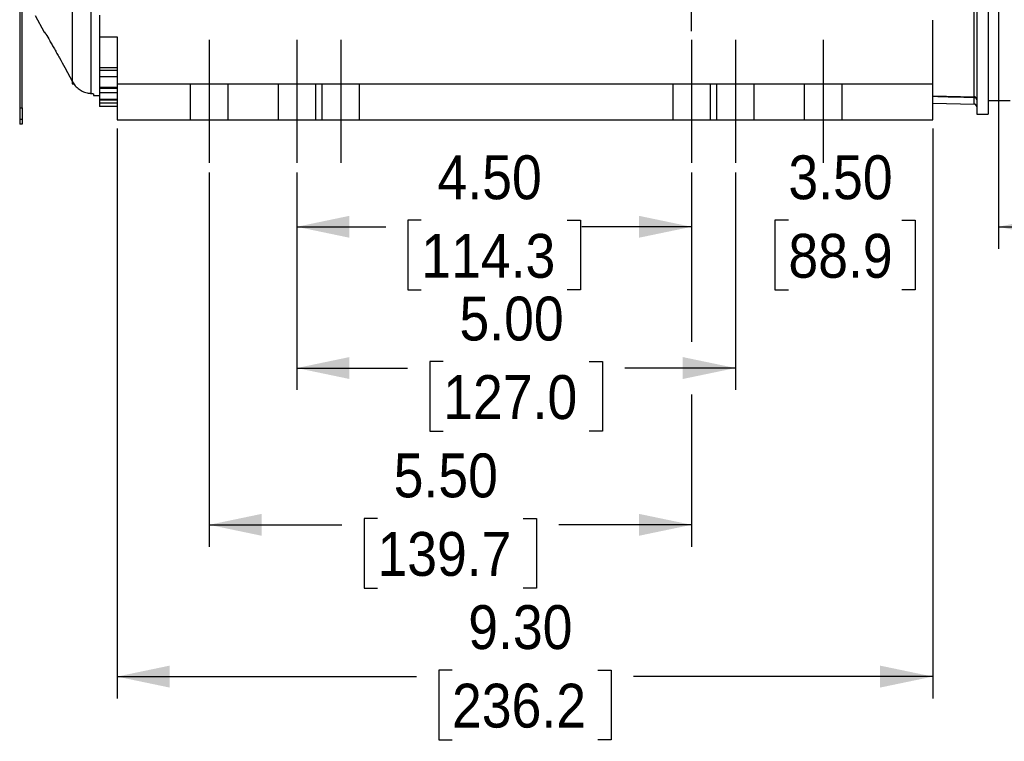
# Model space of a CAD drawing. Header units: inches. Extents: x 1.3 to 88, y 0 to 57.3.
# Tile 7 of 31: x 29.5 to 40.7, y 15.3 to 23.5. Entities that reach past the tile are written whole.
import ezdxf

# ---------------------------------------------------------------- set-up
doc = ezdxf.new("R2010")
doc.units = ezdxf.units.IN
doc.header["$LTSCALE"] = 2
doc.header["$MEASUREMENT"] = 0
for name, pattern in [('SLD-Center', [1.45, 0.7, -0.25, 0.25, -0.25]), ('SLD-Dashed', [0.45, 0.3, -0.15]), ('SLD-Solid', [0])]:
    doc.linetypes.add(name, pattern=pattern)
doc.layers.add('CENTER', color=40, linetype='SLD-Center')
doc.layers.add('HIDDEN', color=102, linetype='SLD-Dashed')
doc.layers.add('DIMENSIONS', color=140, linetype='SLD-Solid', lineweight=25)
doc.styles.add('SLDTEXTSTYLE0', font='GOTHIC.TTF', dxfattribs={"width": 0.913})
doc.dimstyles.new('SLDDIMSTYLE1', dxfattribs={"dimtxt": 0.5, "dimasz": 0.6, "dimexe": 0, "dimexo": 0.0625, "dimgap": 0.125, "dimtad": 0, "dimtih": 1, "dimtoh": 1, "dimrnd": 1e-09, "dimzin": 4, "dimdsep": 46, "dimtxsty": 'SLDTEXTSTYLE0', "dimsah": 1, "dimcen": 0.09, "dimadec": 0, "dimazin": 1, "dimtfac": 1, "dimtofl": 0, "dimtmove": 0, "dimatfit": 3, "dimfxl": 0, "dimfrac": 2, "dimtolj": 1, "dimtzin": 12, "dimarcsym": 0})
doc.dimstyles.new('SLDDIMSTYLE2', dxfattribs={"dimtxt": 0.5, "dimasz": 0.6, "dimexe": 0, "dimexo": 0.0625, "dimgap": 0.125, "dimtad": 0, "dimtih": 1, "dimtoh": 1, "dimrnd": 1e-09, "dimzin": 4, "dimdsep": 46, "dimtxsty": 'SLDTEXTSTYLE0', "dimsah": 1, "dimcen": 0.09, "dimadec": 0, "dimazin": 1, "dimtfac": 1, "dimtmove": 0, "dimatfit": 0, "dimfxl": 0, "dimfrac": 2, "dimtolj": 1, "dimtzin": 12, "dimarcsym": 0})
doc.dimstyles.new('SLDDIMSTYLE3', dxfattribs={"dimtxt": 0.5, "dimasz": 0.6, "dimexe": 0, "dimexo": 0.0625, "dimgap": 0.125, "dimtad": 0, "dimtih": 1, "dimtoh": 1, "dimrnd": 1e-09, "dimzin": 12, "dimdsep": 46, "dimtxsty": 'SLDTEXTSTYLE0', "dimsah": 1, "dimcen": 0.09, "dimadec": 0, "dimazin": 3, "dimtfac": 1, "dimtofl": 0, "dimtmove": 0, "dimatfit": 3, "dimfxl": 0, "dimfrac": 2, "dimtolj": 1, "dimtzin": 12, "dimarcsym": 0})

# ---------------------------------------------------------------- blocks, each defined once
blk = doc.blocks.new('_D_1')
at = {"layer": 'DIMENSIONS'}
for p, q in [((40.661, 25.611), (40.661, 20.872)), ((37.161, 21.742), (37.161, 20.872)), ((37.161, 21.122), (35.911, 21.122)), ((38.265, 21.196), (38.112, 21.196)), ((38.112, 21.196), (38.112, 20.402)), ((39.558, 21.196), (39.71, 21.196)), ((39.71, 21.196), (39.71, 20.402)), ((40.661, 21.122), (41.911, 21.122)), ((38.112, 20.402), (38.265, 20.402)), ((39.71, 20.402), (39.558, 20.402))]:
    blk.add_line(p, q, dxfattribs=at)
for points in [[(37.161, 21.122), (36.561, 21.247), (36.561, 20.997)], [(40.661, 21.122), (41.261, 20.997), (41.261, 21.247)]]:
    blk.add_solid(points, dxfattribs=at)
at = {"layer": 'DIMENSIONS', "char_height": 0.5, "attachment_point": 1, "style": 'SLDTEXTSTYLE0'}
for s, insert in [('3.50', (38.265, 21.936)), ('88.9', (38.265, 21.041))]:
    blk.add_mtext(s, dxfattribs=dict(at, insert=insert))
blk = doc.blocks.new('_D_2')
at = {"layer": 'DIMENSIONS'}
for p, q in [((41.091, 31.217), (43.122, 31.217)), ((43.722, 31.217), (48.239, 31.217)), ((47.989, 31.217), (47.989, 27.634)), ((47.158, 26.886), (47.005, 26.886)), ((47.005, 26.886), (47.005, 26.092)), ((48.82, 26.886), (48.973, 26.886)), ((48.973, 26.886), (48.973, 26.092)), ((47.005, 26.092), (47.158, 26.092)), ((48.973, 26.092), (48.82, 26.092)), ((47.989, 22.407), (47.989, 25.991)), ((40.961, 22.407), (41.872, 22.407)), ((42.472, 22.407), (48.239, 22.407))]:
    blk.add_line(p, q, dxfattribs=at)
for points in [[(47.989, 31.217), (47.864, 30.617), (48.114, 30.617)], [(47.989, 22.407), (48.114, 23.007), (47.864, 23.007)]]:
    blk.add_solid(points, dxfattribs=at)
at = {"layer": 'DIMENSIONS', "char_height": 0.5, "attachment_point": 1, "style": 'SLDTEXTSTYLE0'}
for s, insert in [('%%c', (46.965, 27.626)), ('8.81', (47.719, 27.626)), ('223.8', (47.158, 26.731))]:
    blk.add_mtext(s, dxfattribs=dict(at, insert=insert))
blk = doc.blocks.new('_D_4')
at = {"layer": 'DIMENSIONS'}
for p, q in [((30.611, 22.242), (30.611, 15.745)), ((39.911, 22.242), (39.911, 15.745)), ((34.43, 16.069), (34.278, 16.069)), ((34.278, 16.069), (34.278, 15.275)), ((36.093, 16.069), (36.245, 16.069)), ((36.245, 16.069), (36.245, 15.275)), ((30.611, 15.995), (34.024, 15.995)), ((39.911, 15.995), (36.499, 15.995)), ((34.278, 15.275), (34.43, 15.275)), ((36.245, 15.275), (36.093, 15.275))]:
    blk.add_line(p, q, dxfattribs=at)
for points in [[(30.611, 15.995), (31.211, 15.87), (31.211, 16.12)], [(39.911, 15.995), (39.311, 16.12), (39.311, 15.87)]]:
    blk.add_solid(points, dxfattribs=at)
at = {"layer": 'DIMENSIONS', "char_height": 0.5, "attachment_point": 1, "style": 'SLDTEXTSTYLE0'}
for s, insert in [('9.30', (34.615, 16.809)), ('236.2', (34.43, 15.914))]:
    blk.add_mtext(s, dxfattribs=dict(at, insert=insert))
blk = doc.blocks.new('_D_10')
at = {"layer": 'DIMENSIONS'}
for p, q in [((31.661, 21.742), (31.661, 17.475)), ((37.161, 21.742), (37.161, 19.812)), ((37.161, 19.212), (37.161, 17.475)), ((33.58, 17.798), (33.428, 17.798)), ((33.428, 17.798), (33.428, 17.004)), ((35.243, 17.798), (35.395, 17.798)), ((35.395, 17.798), (35.395, 17.004)), ((31.661, 17.725), (33.174, 17.725)), ((37.161, 17.725), (35.649, 17.725)), ((33.428, 17.004), (33.58, 17.004)), ((35.395, 17.004), (35.243, 17.004))]:
    blk.add_line(p, q, dxfattribs=at)
for points in [[(31.661, 17.725), (32.261, 17.6), (32.261, 17.85)], [(37.161, 17.725), (36.561, 17.85), (36.561, 17.6)]]:
    blk.add_solid(points, dxfattribs=at)
at = {"layer": 'DIMENSIONS', "char_height": 0.5, "attachment_point": 1, "style": 'SLDTEXTSTYLE0'}
for s, insert in [('5.50', (33.765, 18.538)), ('139.7', (33.58, 17.643))]:
    blk.add_mtext(s, dxfattribs=dict(at, insert=insert))
blk = doc.blocks.new('_D_11')
at = {"layer": 'DIMENSIONS'}
for p, q in [((32.661, 21.742), (32.661, 20.872)), ((37.161, 21.742), (37.161, 20.872)), ((32.661, 21.122), (33.674, 21.122)), ((34.08, 21.196), (33.928, 21.196)), ((33.928, 21.196), (33.928, 20.402)), ((35.743, 21.196), (35.895, 21.196)), ((35.895, 21.196), (35.895, 20.402)), ((37.161, 21.122), (36.149, 21.122)), ((33.928, 20.402), (34.08, 20.402)), ((35.895, 20.402), (35.743, 20.402))]:
    blk.add_line(p, q, dxfattribs=at)
for points in [[(32.661, 21.122), (33.261, 20.997), (33.261, 21.247)], [(37.161, 21.122), (36.561, 21.247), (36.561, 20.997)]]:
    blk.add_solid(points, dxfattribs=at)
at = {"layer": 'DIMENSIONS', "char_height": 0.5, "attachment_point": 1, "style": 'SLDTEXTSTYLE0'}
for s, insert in [('4.50', (34.265, 21.936)), ('114.3', (34.08, 21.041))]:
    blk.add_mtext(s, dxfattribs=dict(at, insert=insert))
blk = doc.blocks.new('_D_12')
at = {"layer": 'DIMENSIONS'}
for p, q in [((32.661, 21.742), (32.661, 19.262)), ((37.661, 21.742), (37.661, 19.262)), ((34.33, 19.586), (34.178, 19.586)), ((34.178, 19.586), (34.178, 18.792)), ((35.993, 19.586), (36.145, 19.586)), ((36.145, 19.586), (36.145, 18.792)), ((32.661, 19.512), (33.924, 19.512)), ((37.661, 19.512), (36.399, 19.512)), ((34.178, 18.792), (34.33, 18.792)), ((36.145, 18.792), (35.993, 18.792))]:
    blk.add_line(p, q, dxfattribs=at)
for points in [[(32.661, 19.512), (33.261, 19.387), (33.261, 19.637)], [(37.661, 19.512), (37.061, 19.637), (37.061, 19.387)]]:
    blk.add_solid(points, dxfattribs=at)
at = {"layer": 'DIMENSIONS', "char_height": 0.5, "attachment_point": 1, "style": 'SLDTEXTSTYLE0'}
for s, insert in [('5.00', (34.515, 20.326)), ('127.0', (34.33, 19.431))]:
    blk.add_mtext(s, dxfattribs=dict(at, insert=insert))
blk = doc.blocks.new('_D_13')
at = {"layer": 'DIMENSIONS'}
for p, q in [((35.161, 32.961), (35.161, 34.566)), ((37.161, 32.961), (37.161, 34.566)), ((35.515, 34.39), (35.362, 34.39)), ((35.362, 34.39), (35.362, 33.596)), ((36.808, 34.39), (36.96, 34.39)), ((36.96, 34.39), (36.96, 33.596)), ((35.161, 34.316), (33.911, 34.316)), ((37.461, 34.316), (38.411, 34.316)), ((35.362, 33.596), (35.515, 33.596)), ((36.96, 33.596), (36.808, 33.596)), ((35.161, 28.912), (35.161, 32.361)), ((37.161, 23.352), (37.161, 32.361))]:
    blk.add_line(p, q, dxfattribs=at)
for points in [[(35.161, 34.316), (34.561, 34.441), (34.561, 34.191)], [(37.161, 34.316), (37.761, 34.191), (37.761, 34.441)]]:
    blk.add_solid(points, dxfattribs=at)
at = {"layer": 'DIMENSIONS', "char_height": 0.5, "attachment_point": 1, "style": 'SLDTEXTSTYLE0'}
for s, insert in [('2.00', (35.515, 35.13)), ('50.8', (35.515, 34.235))]:
    blk.add_mtext(s, dxfattribs=dict(at, insert=insert))

msp = doc.modelspace()

# ---------------------------------------------------------------- linework, layer by layer
for p, q in [((40.41136, 26.812485), (40.41136, 22.407485)), ((40.54136, 26.812485), (40.54136, 22.407485)), ((40.382145, 22.603831), (40.382145, 26.546644)), ((30.315606, 22.642161), (30.315606, 26.381667)), ((30.102476, 22.775124), (30.102476, 26.366229)), ((29.50126, 24.41824), (29.50126, 22.479332)), ((29.53136, 22.479332), (29.53136, 23.663145)), ((29.678395, 23.531127), (29.781343, 23.341635)), ((30.41136, 23.287981), (30.61136, 23.287981)), ((30.41136, 23.287981), (30.41136, 22.9371)), ((30.014967, 22.937485), (30.102476, 22.775124)), ((30.41136, 22.937485), (30.41136, 22.904698)), ((30.41136, 22.9371), (30.61136, 22.9371)), ((30.41136, 22.904698), (30.41136, 22.833443)), ((30.61136, 22.904698), (30.41136, 22.904698)), ((30.41136, 22.833443), (30.41136, 22.707755)), ((30.41136, 22.833443), (30.61136, 22.833443)), ((30.10136, 22.774237), (30.10136, 22.749985)), ((30.41136, 22.707755), (30.41136, 22.702578)), ((30.61136, 22.707755), (30.41136, 22.707755)), ((30.41136, 22.702578), (30.61136, 22.702578)), ((30.41136, 22.702578), (30.41136, 22.650487)), ((30.61136, 22.752485), (39.91136, 22.752485)), ((30.61136, 22.752485), (30.61136, 22.342485)), ((39.91136, 22.342485), (39.91136, 22.752485)), ((30.34136, 22.636688), (30.34136, 22.619293)), ((30.34136, 22.619293), (30.41136, 22.61746)), ((30.61136, 22.650487), (30.41136, 22.650487)), ((30.41136, 22.650487), (30.41136, 22.573659)), ((30.41136, 22.573659), (30.41136, 22.568324)), ((30.61136, 22.573659), (30.41136, 22.573659)), ((30.41136, 22.568324), (30.61136, 22.568324)), ((30.41136, 22.568324), (30.41136, 22.532332)), ((39.91136, 22.615923), (40.382145, 22.603831)), ((40.382145, 22.520443), (40.382145, 22.59345)), ((40.54136, 22.562485), (40.79136, 22.562485)), ((29.50126, 22.479332), (29.53136, 22.479332)), ((29.50126, 22.479332), (29.50126, 22.34754)), ((29.53136, 22.479332), (29.53136, 22.34754)), ((30.61136, 22.532332), (30.41136, 22.532332)), ((30.41136, 22.532332), (30.41136, 22.493985)), ((30.61136, 22.493985), (30.41136, 22.493985)), ((39.91136, 22.532771), (40.382145, 22.520443)), ((29.50126, 22.34754), (29.53136, 22.34754)), ((29.50126, 22.34754), (29.50126, 22.291548)), ((29.53136, 22.34754), (29.53136, 22.291548)), ((30.61136, 22.342485), (39.91136, 22.342485)), ((40.41136, 22.407485), (40.54136, 22.407485)), ((29.53136, 22.291548), (29.50126, 22.291548))]:
    msp.add_line(p, q)
for centre, radius, start, end in [((40.381391, 22.573872), 0.029968, 0.0550937, 88.558943), ((40.383904, 22.565908), 0.027598, 5.8284051, 93.6540411), ((40.38136, 22.490453), 0.03, 0, 88.5)]:
    msp.add_arc(centre, radius, start, end)
for points, knots in [([(30.41136, 23.535083), (30.41136, 23.521942), (30.41136, 23.507063), (30.41136, 23.473472), (30.41136, 23.454755), (30.41136, 23.413388), (30.41136, 23.390733), (30.41136, 23.34183), (30.41136, 23.315578), (30.41136, 23.287981)], [0, 0, 0, 0, 0.25, 0.25, 0.5, 0.5, 0.75, 0.75, 1, 1, 1, 1]), ([(39.91136, 22.752485), (39.91136, 22.75738), (39.91136, 22.767171), (39.91136, 22.84353), (39.91136, 22.955895), (39.91136, 23.0965), (39.91136, 23.246942), (39.91136, 23.382574), (39.91136, 23.449925), (39.91136, 23.478521)], [0, 0, 0, 0, 0.1484153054, 0.2968306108, 0.4452459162, 0.5936612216, 0.742076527, 0.8904918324, 1, 1, 1, 1]), ([(29.780995, 23.342318), (29.782346, 23.340082), (29.784603, 23.336351), (29.788096, 23.333777), (29.789496, 23.332744)], [0, 0, 0, 0, 0.598983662, 1, 1, 1, 1]), ([(29.78226, 23.342133), (29.782709, 23.341605), (29.783562, 23.340603), (29.785155, 23.338654), (29.786919, 23.336393), (29.78889, 23.33372), (29.790916, 23.330799), (29.79292, 23.327753), (29.794789, 23.324814), (29.79684, 23.321511), (29.798427, 23.31888), (29.799204, 23.317592)], [0, 0, 0, 0, 0.184226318, 0.350345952, 0.498540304, 0.633504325, 0.748172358, 0.815953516, 0.880204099, 0.941377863, 1, 1, 1, 1]), ([(29.799204, 23.317592), (29.812423, 23.29555), (29.827523, 23.270143), (29.852439, 23.227619), (29.861186, 23.2126), (29.87913, 23.181568), (29.888299, 23.165605), (29.906992, 23.132828), (29.916516, 23.116014), (29.935902, 23.081538), (29.945795, 23.063819), (29.975379, 23.010446), (29.995148, 22.974269), (30.014967, 22.937485)], [0, 0, 0, 0, 0.25, 0.25, 0.375, 0.375, 0.5, 0.5, 0.625, 0.625, 0.75, 0.75, 1, 1, 1, 1]), ([(30.61136, 23.287981), (30.61136, 23.255044), (30.61136, 23.220182), (30.61136, 23.149189), (30.61136, 23.113083), (30.61136, 23.042891), (30.61136, 23.008837), (30.61136, 22.945813), (30.61136, 22.916863), (30.61136, 22.866007), (30.61136, 22.844101), (30.61136, 22.807837), (30.61136, 22.793465), (30.61136, 22.771579), (30.61136, 22.764047), (30.61136, 22.754507), (30.61136, 22.752485), (30.61136, 22.752485)], [0, 0, 0, 0, 0.125, 0.125, 0.25, 0.25, 0.375, 0.375, 0.5, 0.5, 0.625, 0.625, 0.75, 0.75, 0.875, 0.875, 1, 1, 1, 1]), ([(30.10136, 22.749985), (30.10136, 22.749985), (30.103757, 22.749985), (30.112309, 22.749985), (30.118461, 22.749985), (30.125699, 22.749985)], [0, 0, 0, 0, 0.5, 0.5, 1, 1, 1, 1]), ([(30.102476, 22.775124), (30.111634, 22.758137), (30.122536, 22.742512), (30.147709, 22.713892), (30.162155, 22.700826), (30.193137, 22.678666), (30.209825, 22.669372), (30.245455, 22.654641), (30.263884, 22.649404), (30.28293, 22.646308)], [0, 0, 0, 0, 0.25, 0.25, 0.5, 0.5, 0.75, 0.75, 1, 1, 1, 1]), ([(30.28293, 22.646308), (30.288752, 22.645362), (30.294431, 22.644563), (30.305496, 22.643192), (30.310777, 22.642635), (30.315606, 22.642161)], [0, 0, 0, 0, 0.5, 0.5, 1, 1, 1, 1]), ([(30.315606, 22.642161), (30.319601, 22.641769), (30.323179, 22.641347), (30.329533, 22.640453), (30.332309, 22.639977), (30.336748, 22.639027), (30.338471, 22.638543), (30.340778, 22.637592), (30.34136, 22.637132), (30.34136, 22.636688)], [0, 0, 0, 0, 0.25, 0.25, 0.5, 0.5, 0.75, 0.75, 1, 1, 1, 1])]:
    msp.add_open_spline(points, degree=3, knots=knots)
for points in [[(40.382145, 22.59345), (40.225216, 22.597411), (40.068288, 22.601359), (39.91136, 22.605292)], [(40.382145, 22.59345), (40.382221, 22.599451), (40.382221, 22.603159), (40.382145, 22.603831)]]:
    msp.add_open_spline(points, degree=3)
at = {"layer": 'CENTER'}
for p, q in [((31.66136, 23.252485), (31.66136, 21.842485)), ((32.66136, 23.252485), (32.66136, 21.842485)), ((33.16136, 23.252485), (33.16136, 21.842485)), ((37.16136, 23.252485), (37.16136, 21.842485)), ((37.66136, 23.252485), (37.66136, 21.842485)), ((38.66136, 23.252485), (38.66136, 21.842485))]:
    msp.add_line(p, q, dxfattribs=at)
at = {"layer": 'HIDDEN'}
for p, q in [((31.44636, 22.752485), (31.44636, 22.342485)), ((31.87636, 22.342485), (31.87636, 22.752485)), ((32.44636, 22.752485), (32.44636, 22.342485)), ((32.87636, 22.342485), (32.87636, 22.752485)), ((32.94636, 22.752485), (32.94636, 22.342485)), ((33.37636, 22.342485), (33.37636, 22.752485)), ((36.94636, 22.752485), (36.94636, 22.342485)), ((37.37636, 22.342485), (37.37636, 22.752485)), ((37.44636, 22.752485), (37.44636, 22.342485)), ((37.87636, 22.342485), (37.87636, 22.752485)), ((38.44636, 22.752485), (38.44636, 22.342485)), ((38.87636, 22.342485), (38.87636, 22.752485))]:
    msp.add_line(p, q, dxfattribs=at)

# ---------------------------------------------------------------- dimensions: what is measured, and where the dimension line sits
at = {"layer": 'DIMENSIONS'}
for base, p1, p2, dimstyle, picture, middle in [((37.16136, 34.315995), (35.161382, 28.812485), (37.16136, 23.252485), 'SLDDIMSTYLE2', '_D_13', (36.161371, 34.315995)), ((37.16136, 21.122043), (40.66136, 25.710985), (37.16136, 21.842485), 'SLDDIMSTYLE2', '_D_1', (38.91136, 21.122043)), ((30.61136, 15.995154), (39.91136, 22.342485), (30.61136, 22.342485), 'SLDDIMSTYLE1', '_D_4', (35.26136, 15.995154)), ((32.66136, 21.122043), (37.16136, 21.842485), (32.66136, 21.842485), 'SLDDIMSTYLE1', '_D_11', (34.91136, 21.122043)), ((31.66136, 17.724619), (37.16136, 21.842485), (31.66136, 21.842485), 'SLDDIMSTYLE1', '_D_10', (34.41136, 17.724619)), ((32.66136, 19.512018), (37.66136, 21.842485), (32.66136, 21.842485), 'SLDDIMSTYLE1', '_D_12', (35.16136, 19.512018))]:
    dim = msp.add_linear_dim(base=base, p1=p1, p2=p2, dimstyle=dimstyle, dxfattribs=at)
    dim.commit()
    dim.dimension.update_dxf_attribs({"geometry": picture, "text_midpoint": middle, "dimtype": 160})
dim = msp.add_linear_dim(base=(47.988993, 31.217485), p1=(40.54136, 22.407485), p2=(40.54136, 31.217485), angle=90, text='%%c<>', dimstyle='SLDDIMSTYLE3', dxfattribs=at)
dim.commit()
dim.dimension.update_dxf_attribs({"geometry": '_D_2', "text_midpoint": (47.988993, 26.812485), "dimtype": 160})

doc.saveas('drawing.dxf')
